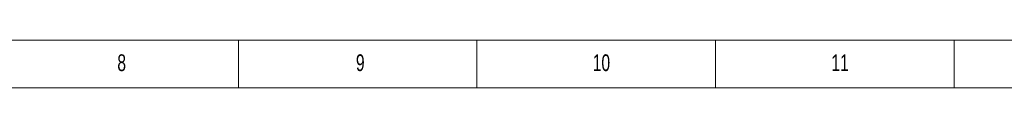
# Model space of a CAD drawing. Header units: millimetres. Extents: x 25069 to 61396, y 8621 to 21558.
# Tile 22 of 256: x 27139 to 27833, y 13794 to 13828. Entities that reach past the tile are written whole.
import ezdxf

# ---------------------------------------------------------------- set-up
doc = ezdxf.new("R2010")
doc.units = ezdxf.units.MM
doc.layers.add('10', color=7, linetype='Continuous')
doc.styles.add('SLDTEXTSTYLE5', font='TXT', dxfattribs={"width": 0.7})

msp = doc.modelspace()

# ---------------------------------------------------------------- linework, layer by layer
at = {"layer": '10', "lineweight": 18}
for p, q in [((25942.48, 13827.51), (29903.92, 13827.51)), ((27293.2, 13793.91), (27293.2, 13827.51)), ((27461.2, 13793.91), (27461.2, 13827.51)), ((27629.2, 13793.91), (27629.2, 13827.51)), ((27797.2, 13793.91), (27797.2, 13827.51)), ((25942.48, 13793.91), (29937.52, 13793.91))]:
    msp.add_line(p, q, dxfattribs=at)

# ---------------------------------------------------------------- texts
at = {"layer": '10', "lineweight": 18, "char_height": 11.76, "attachment_point": 2, "style": 'SLDTEXTSTYLE5'}
for s, insert in [('9', (27379.037, 13817.496)), ('10', (27548.859, 13817.496)), ('8', (27211.037, 13817.496)), ('11', (27716.859, 13817.496))]:
    msp.add_mtext(s, dxfattribs=dict(at, insert=insert))

doc.saveas('drawing.dxf')
